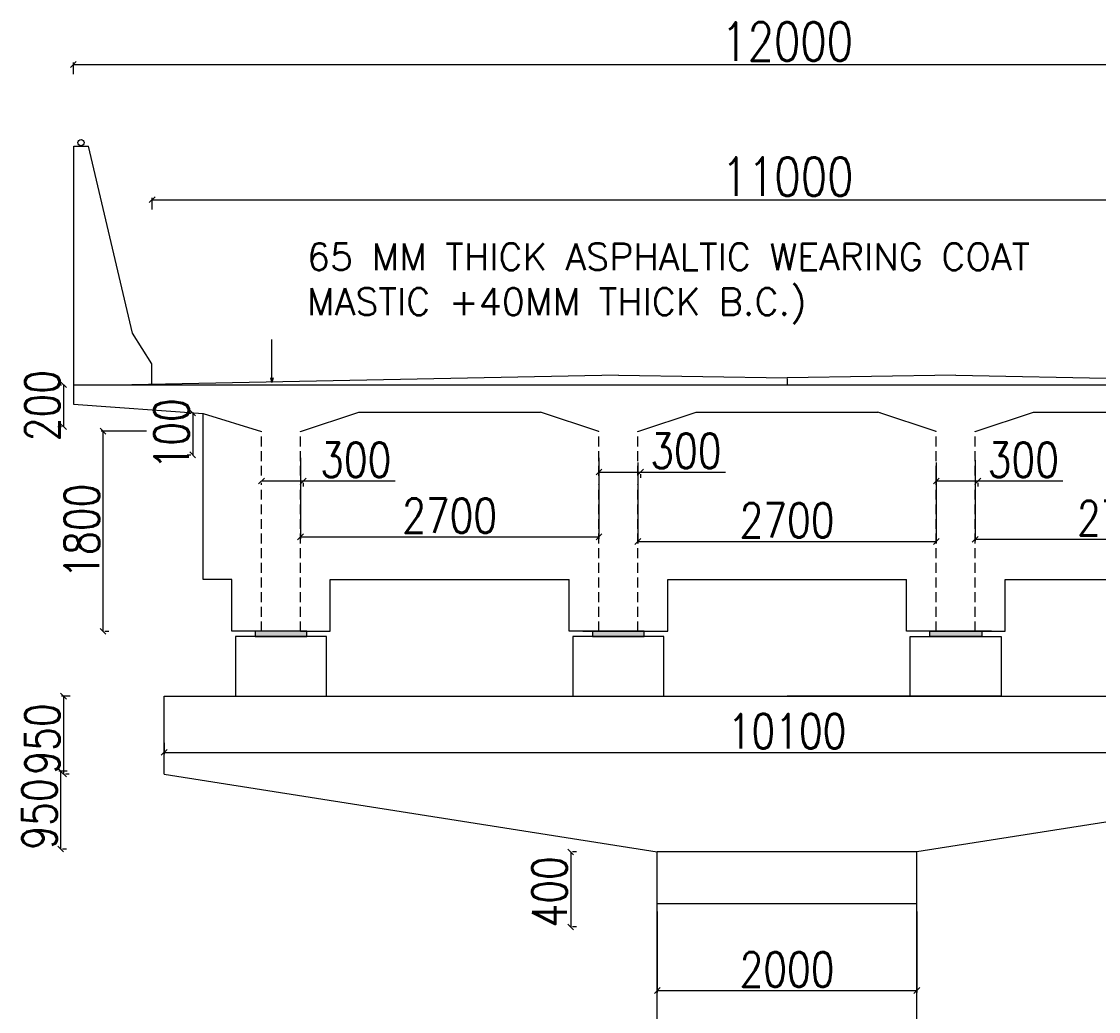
# Model space of a CAD drawing. Header units: metres. Extents: x 1323 to 2103, y 1876 to 3520.
# Tile 10 of 17: x 1858 to 1886, y 2001 to 2027. Entities that reach past the tile are written whole.
import ezdxf

# ---------------------------------------------------------------- set-up
doc = ezdxf.new("R2010")
doc.units = ezdxf.units.M
doc.header["$LTSCALE"] = 0.1
doc.linetypes.add('HIDDEN', pattern=[9.525, 6.35, -3.175])
for name, color, linetype in [('PEDESTAL', 7, 'Continuous'), ('PIER', 7, 'Continuous'), ('SLAB', 7, 'Continuous'), ('TEXT', 7, 'Continuous')]:
    doc.layers.add(name, color=color, linetype=linetype)
doc.styles.add('DIM ROMANS', font='romans.shx', dxfattribs={"width": 0.8})
doc.styles.add('ROMANS', font='romans.shx', dxfattribs={"width": 0.8})
doc.styles.get("Standard").update_dxf_attribs({"font": 'romans.shx'})
doc.dimstyles.new('1-100', dxfattribs={"dimtxt": 0.2, "dimasz": 0.15, "dimexe": 0.05, "dimexo": 0.2, "dimgap": 0.1, "dimtad": 1, "dimdec": 0, "dimlfac": 1000, "dimzin": 1, "dimdsep": 46, "dimtxsty": 'DIM ROMANS', "dimblk": 'OBLIQUE', "dimcen": 0.2, "dimadec": 0, "dimazin": 0, "dimtfac": 1, "dimtdec": 0, "dimtmove": 0, "dimatfit": 3, "dimldrblk": 'OPEN30', "dimfxl": 1, "dimarcsym": 0})
doc.dimstyles.new('1-100 MM', dxfattribs={"dimscale": 0.8, "dimtxt": 0.25, "dimasz": 0.15, "dimexe": 0.05, "dimexo": 0.2, "dimgap": 0.1, "dimtad": 1, "dimdec": 0, "dimzin": 1, "dimdsep": 46, "dimtxsty": 'ROMANS', "dimblk": 'OBLIQUE', "dimcen": 0.2, "dimadec": 0, "dimazin": 0, "dimtfac": 1, "dimtdec": 0, "dimtmove": 0, "dimatfit": 3, "dimldrblk": 'OPEN30', "dimfxl": 1, "dimarcsym": 0})

# ---------------------------------------------------------------- blocks, each defined once
blk = doc.blocks.new('_Oblique')
at = {"color": 0, "linetype": 'ByBlock', "lineweight": -2}
blk.add_line((-0.5, -0.5), (0.5, 0.5), dxfattribs=at)
blk = doc.blocks.new('_Open30')
at = {"color": 0, "linetype": 'ByBlock', "lineweight": -2}
for p, q in [((-1, 0.27), (0, 0)), ((0, 0), (-1, -0.27)), ((0, 0), (-1, 0))]:
    blk.add_line(p, q, dxfattribs=at)
blk = doc.blocks.new('*D488')
at = {"color": 0, "lineweight": -2, "transparency": 16777216}
for p, q in [((1874.811, 2003.97), (1874.811, 2001.865)), ((1881.561, 2003.97), (1881.561, 2001.865)), ((1874.811, 2001.915), (1881.561, 2001.915))]:
    blk.add_line(p, q, dxfattribs=at)
at = {"color": 0, "lineweight": -2, "transparency": 16777216, "xscale": 0.15, "yscale": 0.15, "zscale": 0.15, "rotation": 180}
blk.add_blockref('_Oblique', (1874.811, 2001.915), dxfattribs=at)
at = {"color": 0, "lineweight": -2, "transparency": 16777216, "xscale": 0.15, "yscale": 0.15, "zscale": 0.15}
blk.add_blockref('_Oblique', (1881.561, 2001.915), dxfattribs=at)
at = {"color": 0, "transparency": 16777216, "insert": (1878.186, 2002.465), "char_height": 0.2, "attachment_point": 5, "style": 'DIM ROMANS'}
blk.add_mtext('{\\H4.5x;2000}', dxfattribs=at)
blk = doc.blocks.new('*D536')
at = {"color": 0, "lineweight": -2, "ltscale": 0.2, "transparency": 16777216}
for p, q in [((1861.986, 2008.36), (1861.986, 2008.06)), ((1894.386, 2008.36), (1894.386, 2008.06)), ((1861.986, 2008.11), (1894.386, 2008.11))]:
    blk.add_line(p, q, dxfattribs=at)
at = {"color": 0, "lineweight": -2, "ltscale": 0.2, "transparency": 16777216, "xscale": 0.15, "yscale": 0.15, "zscale": 0.15, "rotation": 180}
blk.add_blockref('_Oblique', (1861.986, 2008.11), dxfattribs=at)
at = {"color": 0, "lineweight": -2, "ltscale": 0.2, "transparency": 16777216, "xscale": 0.15, "yscale": 0.15, "zscale": 0.15}
blk.add_blockref('_Oblique', (1894.386, 2008.11), dxfattribs=at)
at = {"color": 0, "ltscale": 0.2, "transparency": 16777216, "insert": (1878.186, 2008.66), "char_height": 0.2, "attachment_point": 5, "style": 'DIM ROMANS'}
blk.add_mtext('{\\H4.5x;10100}', dxfattribs=at)
blk = doc.blocks.new('A$C44282DED')
for p, q in [((-0.53, 0), (-0.53, 1.69)), ((-0.53, 1.69), (-0.3975, 1.69)), ((0, 0), (-0.3975, 1.69))]:
    blk.add_line(p, q)
blk = doc.blocks.new('*D518')
at = {"color": 0, "lineweight": -2, "ltscale": 0.05, "transparency": 16777216}
for p, q in [((1861.674, 2022.231), (1861.674, 2022.531)), ((1861.674, 2022.481), (1894.723, 2022.481)), ((1894.723, 2022.231), (1894.723, 2022.531))]:
    blk.add_line(p, q, dxfattribs=at)
at = {"color": 0, "lineweight": -2, "ltscale": 0.05, "transparency": 16777216, "xscale": 0.15, "yscale": 0.15, "zscale": 0.15, "rotation": 180}
blk.add_blockref('_Oblique', (1861.674, 2022.481), dxfattribs=at)
at = {"color": 0, "lineweight": -2, "ltscale": 0.05, "transparency": 16777216, "xscale": 0.15, "yscale": 0.15, "zscale": 0.15}
blk.add_blockref('_Oblique', (1894.723, 2022.481), dxfattribs=at)
at = {"color": 0, "ltscale": 0.05, "transparency": 16777216, "insert": (1878.199, 2023.081), "char_height": 0.2, "width": 6.66336, "attachment_point": 5, "style": 'DIM ROMANS'}
blk.add_mtext('{\\H5x;11000}', dxfattribs=at)
blk = doc.blocks.new('*D519')
at = {"color": 0, "lineweight": -2, "ltscale": 0.05, "transparency": 16777216}
for p, q in [((1859.625, 2025.748), (1859.625, 2026.048)), ((1896.751, 2025.748), (1896.751, 2026.048)), ((1859.625, 2025.998), (1896.751, 2025.998))]:
    blk.add_line(p, q, dxfattribs=at)
at = {"color": 0, "lineweight": -2, "ltscale": 0.05, "transparency": 16777216, "xscale": 0.15, "yscale": 0.15, "zscale": 0.15, "rotation": 180}
blk.add_blockref('_Oblique', (1859.625, 2025.998), dxfattribs=at)
at = {"color": 0, "lineweight": -2, "ltscale": 0.05, "transparency": 16777216, "xscale": 0.15, "yscale": 0.15, "zscale": 0.15}
blk.add_blockref('_Oblique', (1896.751, 2025.998), dxfattribs=at)
at = {"color": 0, "ltscale": 0.05, "transparency": 16777216, "insert": (1878.188, 2026.598), "char_height": 0.2, "attachment_point": 5, "style": 'DIM ROMANS'}
blk.add_mtext('{\\H5x;12000}', dxfattribs=at)
blk = doc.blocks.new('*D550')
at = {"color": 0, "lineweight": -2, "transparency": 16777216}
for p, q in [((1883.08, 2015.705), (1883.08, 2013.6)), ((1890.842, 2015.705), (1890.842, 2013.6)), ((1883.08, 2013.65), (1890.842, 2013.65))]:
    blk.add_line(p, q, dxfattribs=at)
at = {"color": 0, "lineweight": -2, "transparency": 16777216, "xscale": 0.15, "yscale": 0.15, "zscale": 0.15, "rotation": 180}
blk.add_blockref('_Oblique', (1883.08, 2013.65), dxfattribs=at)
at = {"color": 0, "lineweight": -2, "transparency": 16777216, "xscale": 0.15, "yscale": 0.15, "zscale": 0.15}
blk.add_blockref('_Oblique', (1890.842, 2013.65), dxfattribs=at)
at = {"color": 0, "transparency": 16777216, "insert": (1886.961, 2014.2), "char_height": 0.2, "attachment_point": 5, "style": 'DIM ROMANS'}
blk.add_mtext('{\\H4.5x;2700}', dxfattribs=at)
blk = doc.blocks.new('*D551')
at = {"color": 0, "lineweight": -2, "transparency": 16777216}
for p, q in [((1874.305, 2015.648), (1874.305, 2013.544)), ((1882.067, 2015.648), (1882.067, 2013.544)), ((1874.305, 2013.594), (1882.067, 2013.594))]:
    blk.add_line(p, q, dxfattribs=at)
at = {"color": 0, "lineweight": -2, "transparency": 16777216, "xscale": 0.15, "yscale": 0.15, "zscale": 0.15, "rotation": 180}
blk.add_blockref('_Oblique', (1874.305, 2013.594), dxfattribs=at)
at = {"color": 0, "lineweight": -2, "transparency": 16777216, "xscale": 0.15, "yscale": 0.15, "zscale": 0.15}
blk.add_blockref('_Oblique', (1882.067, 2013.594), dxfattribs=at)
at = {"color": 0, "transparency": 16777216, "insert": (1878.186, 2014.144), "char_height": 0.2, "attachment_point": 5, "style": 'DIM ROMANS'}
blk.add_mtext('{\\H4.5x;2700}', dxfattribs=at)
blk = doc.blocks.new('*D552')
at = {"color": 0, "lineweight": -2, "transparency": 16777216}
for p, q in [((1865.53, 2015.77), (1865.53, 2013.665)), ((1873.292, 2015.77), (1873.292, 2013.665)), ((1865.53, 2013.715), (1873.292, 2013.715))]:
    blk.add_line(p, q, dxfattribs=at)
at = {"color": 0, "lineweight": -2, "transparency": 16777216, "xscale": 0.15, "yscale": 0.15, "zscale": 0.15, "rotation": 180}
blk.add_blockref('_Oblique', (1865.53, 2013.715), dxfattribs=at)
at = {"color": 0, "lineweight": -2, "transparency": 16777216, "xscale": 0.15, "yscale": 0.15, "zscale": 0.15}
blk.add_blockref('_Oblique', (1873.292, 2013.715), dxfattribs=at)
at = {"color": 0, "transparency": 16777216, "insert": (1869.411, 2014.265), "char_height": 0.2, "attachment_point": 5, "style": 'DIM ROMANS'}
blk.add_mtext('{\\H4.5x;2700}', dxfattribs=at)
blk = doc.blocks.new('*D555')
at = {"color": 0, "lineweight": -2, "transparency": 16777216}
for p, q in [((1882.067, 2015.168), (1883.155, 2015.168)), ((1882.067, 2015.072), (1882.067, 2015.118)), ((1883.155, 2015.168), (1885.356, 2015.168)), ((1883.155, 2015.022), (1883.155, 2015.118))]:
    blk.add_line(p, q, dxfattribs=at)
at = {"color": 0, "lineweight": -2, "transparency": 16777216, "xscale": 0.15, "yscale": 0.15, "zscale": 0.15, "rotation": 180}
blk.add_blockref('_Oblique', (1882.067, 2015.168), dxfattribs=at)
at = {"color": 0, "lineweight": -2, "transparency": 16777216, "xscale": 0.15, "yscale": 0.15, "zscale": 0.15}
blk.add_blockref('_Oblique', (1883.155, 2015.168), dxfattribs=at)
at = {"color": 0, "transparency": 16777216, "insert": (1884.331, 2015.718), "char_height": 0.2, "attachment_point": 5, "style": 'DIM ROMANS'}
blk.add_mtext('{\\H4.5x;300}', dxfattribs=at)
blk = doc.blocks.new('*D556')
at = {"color": 0, "lineweight": -2, "transparency": 16777216}
for p, q in [((1873.292, 2015.398), (1874.38, 2015.398)), ((1874.38, 2015.398), (1876.581, 2015.398)), ((1873.292, 2015.302), (1873.292, 2015.348)), ((1874.38, 2015.252), (1874.38, 2015.348))]:
    blk.add_line(p, q, dxfattribs=at)
at = {"color": 0, "lineweight": -2, "transparency": 16777216, "xscale": 0.15, "yscale": 0.15, "zscale": 0.15, "rotation": 180}
blk.add_blockref('_Oblique', (1873.292, 2015.398), dxfattribs=at)
at = {"color": 0, "lineweight": -2, "transparency": 16777216, "xscale": 0.15, "yscale": 0.15, "zscale": 0.15}
blk.add_blockref('_Oblique', (1874.38, 2015.398), dxfattribs=at)
at = {"color": 0, "transparency": 16777216, "insert": (1875.556, 2015.948), "char_height": 0.2, "attachment_point": 5, "style": 'DIM ROMANS'}
blk.add_mtext('{\\H4.5x;300}', dxfattribs=at)
blk = doc.blocks.new('*D557')
at = {"color": 0, "lineweight": -2, "transparency": 16777216}
for p, q in [((1864.517, 2015.168), (1865.605, 2015.168)), ((1864.517, 2015.072), (1864.517, 2015.118)), ((1865.605, 2015.168), (1867.994, 2015.168)), ((1865.605, 2015.022), (1865.605, 2015.118))]:
    blk.add_line(p, q, dxfattribs=at)
at = {"color": 0, "lineweight": -2, "transparency": 16777216, "xscale": 0.15, "yscale": 0.15, "zscale": 0.15, "rotation": 180}
blk.add_blockref('_Oblique', (1864.517, 2015.168), dxfattribs=at)
at = {"color": 0, "lineweight": -2, "transparency": 16777216, "xscale": 0.15, "yscale": 0.15, "zscale": 0.15}
blk.add_blockref('_Oblique', (1865.605, 2015.168), dxfattribs=at)
at = {"color": 0, "transparency": 16777216, "insert": (1866.968, 2015.718), "char_height": 0.2, "attachment_point": 5, "style": 'DIM ROMANS'}
blk.add_mtext('{\\H4.5x;300}', dxfattribs=at)
blk = doc.blocks.new('*D558')
at = {"color": 0, "lineweight": -2, "transparency": 16777216}
for p, q in [((1859.27, 2017.67), (1859.316, 2017.67)), ((1859.366, 2017.67), (1859.366, 2016.582)), ((1859.22, 2016.582), (1859.316, 2016.582))]:
    blk.add_line(p, q, dxfattribs=at)
at = {"color": 0, "lineweight": -2, "transparency": 16777216, "xscale": 0.15, "yscale": 0.15, "zscale": 0.15}
for p, rotation in [((1859.366, 2017.67), 90), ((1859.366, 2016.582), 270)]:
    blk.add_blockref('_Oblique', p, dxfattribs=dict(at, rotation=rotation))
at = {"color": 0, "transparency": 16777216, "insert": (1858.816, 2017.126), "char_height": 0.2, "attachment_point": 5, "rotation": 90, "style": 'DIM ROMANS'}
blk.add_mtext('{\\H4.5x;200}', dxfattribs=at)
blk = doc.blocks.new('*D559')
at = {"color": 0, "lineweight": -2, "transparency": 16777216}
for p, q in [((1862.633, 2016.935), (1862.679, 2016.935)), ((1862.729, 2016.935), (1862.729, 2015.847)), ((1862.583, 2015.847), (1862.679, 2015.847))]:
    blk.add_line(p, q, dxfattribs=at)
at = {"color": 0, "lineweight": -2, "transparency": 16777216, "xscale": 0.15, "yscale": 0.15, "zscale": 0.15}
for p, rotation in [((1862.729, 2016.935), 90), ((1862.729, 2015.847), 270)]:
    blk.add_blockref('_Oblique', p, dxfattribs=dict(at, rotation=rotation))
at = {"color": 0, "transparency": 16777216, "insert": (1862.179, 2016.391), "char_height": 0.2, "attachment_point": 5, "rotation": 90, "style": 'DIM ROMANS'}
blk.add_mtext('{\\H4.5x;100}', dxfattribs=at)
blk = doc.blocks.new('*D560')
at = {"color": 0, "lineweight": -2, "transparency": 16777216}
for p, q in [((1861.529, 2016.463), (1860.342, 2016.463)), ((1860.392, 2016.463), (1860.392, 2011.257)), ((1860.542, 2011.257), (1860.442, 2011.257))]:
    blk.add_line(p, q, dxfattribs=at)
at = {"color": 0, "lineweight": -2, "transparency": 16777216, "xscale": 0.15, "yscale": 0.15, "zscale": 0.15}
for p, rotation in [((1860.392, 2016.463), 90), ((1860.392, 2011.257), 270)]:
    blk.add_blockref('_Oblique', p, dxfattribs=dict(at, rotation=rotation))
at = {"color": 0, "transparency": 16777216, "insert": (1859.842, 2013.861), "char_height": 0.2, "attachment_point": 5, "rotation": 90, "style": 'DIM ROMANS'}
blk.add_mtext('{\\H4.5x;1800}', dxfattribs=at)
blk = doc.blocks.new('*D561')
at = {"color": 0, "lineweight": -2, "transparency": 16777216}
for p, q in [((1859.541, 2009.57), (1859.316, 2009.57)), ((1859.366, 2009.57), (1859.366, 2007.545)), ((1859.516, 2007.545), (1859.416, 2007.545))]:
    blk.add_line(p, q, dxfattribs=at)
at = {"color": 0, "lineweight": -2, "transparency": 16777216, "xscale": 0.15, "yscale": 0.15, "zscale": 0.15}
for p, rotation in [((1859.366, 2009.57), 90), ((1859.366, 2007.545), 270)]:
    blk.add_blockref('_Oblique', p, dxfattribs=dict(at, rotation=rotation))
at = {"color": 0, "transparency": 16777216, "insert": (1858.816, 2008.457), "char_height": 0.2, "attachment_point": 5, "rotation": 90, "style": 'DIM ROMANS'}
blk.add_mtext('{\\H4.5x;950}', dxfattribs=at)
blk = doc.blocks.new('*D562')
at = {"color": 0, "lineweight": -2, "transparency": 16777216}
for p, q in [((1859.466, 2007.62), (1859.241, 2007.62)), ((1859.291, 2007.62), (1859.291, 2005.595)), ((1859.441, 2005.595), (1859.341, 2005.595))]:
    blk.add_line(p, q, dxfattribs=at)
at = {"color": 0, "lineweight": -2, "transparency": 16777216, "xscale": 0.15, "yscale": 0.15, "zscale": 0.15}
for p, rotation in [((1859.291, 2007.62), 90), ((1859.291, 2005.595), 270)]:
    blk.add_blockref('_Oblique', p, dxfattribs=dict(at, rotation=rotation))
at = {"color": 0, "transparency": 16777216, "insert": (1858.741, 2006.507), "char_height": 0.2, "attachment_point": 5, "rotation": 90, "style": 'DIM ROMANS'}
blk.add_mtext('{\\H4.5x;950}', dxfattribs=at)
blk = doc.blocks.new('*D563')
at = {"color": 0, "lineweight": -2, "transparency": 16777216}
for p, q in [((1872.559, 2005.52), (1872.559, 2003.57)), ((1872.709, 2005.52), (1872.609, 2005.52)), ((1872.709, 2003.57), (1872.609, 2003.57))]:
    blk.add_line(p, q, dxfattribs=at)
at = {"color": 0, "lineweight": -2, "transparency": 16777216, "xscale": 0.15, "yscale": 0.15, "zscale": 0.15}
for p, rotation in [((1872.559, 2005.52), 90), ((1872.559, 2003.57), 270)]:
    blk.add_blockref('_Oblique', p, dxfattribs=dict(at, rotation=rotation))
at = {"color": 0, "transparency": 16777216, "insert": (1872.009, 2004.482), "char_height": 0.2, "attachment_point": 5, "rotation": 90, "style": 'DIM ROMANS'}
blk.add_mtext('{\\H4.5x;400}', dxfattribs=at)

msp = doc.modelspace()

# ---------------------------------------------------------------- hatches: boundary and pattern name
at = {"layer": 'PEDESTAL'}
for points in [[(1865.6987, 2011.2572), (1864.3487, 2011.2572), (1864.3487, 2011.1222), (1865.6987, 2011.1222)], [(1874.4737, 2011.2572), (1873.1237, 2011.2572), (1873.1237, 2011.1222), (1874.4737, 2011.1222)], [(1881.8987, 2011.2572), (1883.2487, 2011.2572), (1883.2487, 2011.1222), (1881.8987, 2011.1222)]]:
    msp.add_hatch(color=256, dxfattribs=at).paths.add_polyline_path(points)

# ---------------------------------------------------------------- linework, layer by layer
msp.add_line((1859.636, 2017.6611), (1859.636, 2019.0111))
at = {"ltscale": 0.05}
for p, q in [((1861.661, 2018.2111), (1861.1624, 2019.0111)), ((1861.661, 2017.6611), (1861.661, 2018.2111))]:
    msp.add_line(p, q, dxfattribs=at)
at = {"ltscale": 0.2}
for p, q in [((1859.6237, 2017.6697), (1859.6237, 2017.1634)), ((1878.1862, 2017.8351), (1878.1862, 2017.6697)), ((1862.9987, 2016.926), (1864.5174, 2016.4547)), ((1862.9987, 2012.6072), (1862.9987, 2016.926)), ((1862.9987, 2015.3055), (1862.9987, 2016.791)), ((1865.5299, 2016.4547), (1867.0487, 2016.9609)), ((1873.2924, 2016.4547), (1871.7737, 2016.9609)), ((1874.3049, 2016.4547), (1875.8237, 2016.9609)), ((1880.6069, 2016.9415), (1880.5487, 2016.9609)), ((1882.0674, 2016.4547), (1880.5487, 2016.9609)), ((1883.0799, 2016.4547), (1884.5987, 2016.9609)), ((1863.7412, 2012.6072), (1862.9987, 2012.6072)), ((1863.7412, 2011.2572), (1863.7412, 2012.6072)), ((1866.3062, 2011.2572), (1866.3062, 2012.6072)), ((1866.3062, 2012.6072), (1872.5162, 2012.6072)), ((1872.5162, 2011.2572), (1872.5162, 2012.6072)), ((1875.0812, 2011.2572), (1875.0812, 2012.6072)), ((1875.0812, 2012.6072), (1881.2912, 2012.6072)), ((1880.5487, 2012.6072), (1881.2912, 2012.6072)), ((1881.2912, 2011.2572), (1881.2912, 2012.6072)), ((1881.2912, 2011.2572), (1881.2912, 2012.6072)), ((1883.8562, 2011.2572), (1883.8562, 2012.6072)), ((1883.8562, 2011.2572), (1883.8562, 2012.6072)), ((1883.8562, 2012.6072), (1890.0662, 2012.6072)), ((1864.5174, 2011.2572), (1863.7412, 2011.2572)), ((1865.5299, 2011.2572), (1866.3062, 2011.2572)), ((1873.2924, 2011.2572), (1872.5162, 2011.2572)), ((1874.3049, 2011.2572), (1875.0812, 2011.2572)), ((1882.0674, 2011.2572), (1881.2912, 2011.2572)), ((1882.0674, 2011.2572), (1881.2912, 2011.2572)), ((1883.0799, 2011.2572), (1883.8562, 2011.2572)), ((1883.0799, 2011.2572), (1883.8562, 2011.2572)), ((1861.9862, 2007.5447), (1861.9862, 2009.5697)), ((1881.3924, 2009.5697), (1878.1862, 2009.5697)), ((1878.1862, 2009.5697), (1878.1862, 2009.5662)), ((1885.6112, 2009.5697), (1890.1674, 2009.5697)), ((1861.9862, 2007.5447), (1874.8112, 2005.5197)), ((1894.3862, 2007.5447), (1881.5612, 2005.5197)), ((1874.8112, 2004.1697), (1874.8112, 2005.5197)), ((1881.5612, 2005.5197), (1878.1862, 2005.5197)), ((1881.5612, 2004.1697), (1881.5612, 2005.5197)), ((1874.8112, 1990.2157), (1874.8112, 2004.1697)), ((1881.5612, 2004.1697), (1874.8112, 2004.1697)), ((1881.5612, 1990.2157), (1881.5612, 2004.1697))]:
    msp.add_line(p, q, dxfattribs=at)
for points in [[(1864.3487, 2011.1222), (1865.6987, 2011.1222), (1865.6987, 2011.2572), (1864.3487, 2011.2572)], [(1873.1237, 2011.1222), (1874.4737, 2011.1222), (1874.4737, 2011.2572), (1873.1237, 2011.2572)], [(1883.2487, 2011.1222), (1881.8987, 2011.1222), (1881.8987, 2011.2572), (1883.2487, 2011.2572)]]:
    msp.add_lwpolyline(points, close=True)
at = {"ltscale": 0.05}
msp.add_circle((1859.8226, 2023.9669), 0.083, dxfattribs=at)
at = {"layer": 'PEDESTAL'}
for points in [[(1863.8424, 2009.5697), (1866.2049, 2009.5697), (1866.2049, 2011.1222), (1863.8424, 2011.1222)], [(1872.6174, 2009.5697), (1874.9799, 2009.5697), (1874.9799, 2011.1222), (1872.6174, 2011.1222)], [(1883.7549, 2009.5697), (1881.3924, 2009.5697), (1881.3924, 2011.1222), (1883.7549, 2011.1222)]]:
    msp.add_lwpolyline(points, close=True, dxfattribs=at)
at = {"layer": 'PIER'}
for p, q in [((1861.9862, 2009.5697), (1885.6112, 2009.5697)), ((1863.6737, 2009.5697), (1883.9237, 2009.5697)), ((1881.5612, 2005.5197), (1874.8112, 2005.5197)), ((1881.5612, 2004.1697), (1874.8112, 2004.1697))]:
    msp.add_line(p, q, dxfattribs=at)
at = {"layer": 'SLAB'}
for p, q in [((1873.7987, 2017.9228), (1861.1424, 2017.6697)), ((1873.7987, 2017.9228), (1878.1862, 2017.8495)), ((1882.5737, 2017.9228), (1878.1862, 2017.8495)), ((1882.5737, 2017.9228), (1895.2299, 2017.6697)), ((1859.6237, 2017.6697), (1884.5987, 2017.6697)), ((1880.5487, 2017.6697), (1896.7487, 2017.6697)), ((1859.6237, 2017.1634), (1862.9987, 2016.926)), ((1867.0487, 2016.9609), (1871.7737, 2016.9609)), ((1875.8237, 2016.9609), (1880.5487, 2016.9609)), ((1884.5987, 2016.9609), (1889.3237, 2016.9609)), ((1872.8706, 2011.2572), (1874.7268, 2011.2572)), ((1883.5018, 2011.2572), (1881.6456, 2011.2572))]:
    msp.add_line(p, q, dxfattribs=at)
at = {"layer": 'SLAB', "linetype": 'HIDDEN', "ltscale": 0.4}
for p, q in [((1864.5174, 2015.3055), (1864.5174, 2016.4547)), ((1865.5299, 2015.3055), (1865.5299, 2016.4547)), ((1873.2924, 2015.3055), (1873.2924, 2016.4547)), ((1874.3049, 2015.3055), (1874.3049, 2016.4547)), ((1882.0674, 2015.3055), (1882.0674, 2016.4547)), ((1883.0799, 2015.3055), (1883.0799, 2016.4547)), ((1882.0674, 2011.2572), (1882.0674, 2015.3055)), ((1864.5174, 2011.2572), (1864.5174, 2015.0751)), ((1865.5299, 2011.2572), (1865.5299, 2015.0751)), ((1873.2924, 2011.2572), (1873.2924, 2015.0751)), ((1874.3049, 2011.2572), (1874.3049, 2015.0751)), ((1883.0799, 2011.2572), (1883.0799, 2015.0751))]:
    msp.add_line(p, q, dxfattribs=at)

# ---------------------------------------------------------------- block references
at = {"color": 1, "ltscale": 0.2, "xscale": 2.880000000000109, "yscale": 2.880000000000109, "zscale": 2.880000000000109}
msp.add_blockref('A$C44282DED', (1861.1624, 2019.0111), dxfattribs=at)

# ---------------------------------------------------------------- texts
at = {"insert": (1865.698, 2020.2973), "char_height": 0.7, "width": 38.027179, "attachment_point": 4}
msp.add_mtext('65 MM THICK ASPHALTIC WEARING COAT                        (25 MM MASTIC +40MM THICK B.C.)', dxfattribs=at)

# ---------------------------------------------------------------- dimensions: what is measured, and where the dimension line sits
at = {"ltscale": 0.05}
for base, p1, p2, text, picture, middle in [((1896.7513, 2025.9982), (1859.6253, 2017.665), (1896.7513, 2017.665), '{\\H5x;12000}', '*D519', (1878.1883, 2026.5982)), ((1894.7231, 2022.4812), (1861.6742, 2017.6692), (1894.7231, 2017.6692), '{\\H5x;11000}', '*D518', (1878.1987, 2023.0812))]:
    dim = msp.add_linear_dim(base=base, p1=p1, p2=p2, text=text, dimstyle='1-100', override={"dimfxl": 0.25, "dimfxlon": 1}, dxfattribs=at)
    dim.commit()
    dim.dimension.update_dxf_attribs({"geometry": picture, "text_midpoint": middle})
for base, p1, p2, text, picture, middle in [((1859.3662, 2016.5822), (1859.4703, 2017.6697), (1859.4203, 2016.5822), '{\\H4.5x;200}', '*D558', (1859.3662, 2017.1259)), ((1862.7289, 2015.8471), (1862.833, 2016.9346), (1862.783, 2015.8471), '{\\H4.5x;100}', '*D559', (1862.7289, 2016.3909)), ((1860.3917, 2011.2572), (1861.7289, 2016.4633), (1860.3417, 2011.2572), '{\\H4.5x;1800}', '*D560', (1860.3917, 2013.8606)), ((1859.3662, 2007.5447), (1859.7412, 2009.5697), (1859.3162, 2007.5447), '{\\H4.5x;950}', '*D561', (1859.3662, 2008.4567)), ((1859.2912, 2005.5947), (1859.6662, 2007.6197), (1859.2412, 2005.5947), '{\\H4.5x;950}', '*D562', (1859.2912, 2006.5067)), ((1872.5588, 2003.5697), (1872.5088, 2005.5197), (1872.5088, 2003.5697), '{\\H4.5x;400}', '*D563', (1872.5588, 2004.4817))]:
    dim = msp.add_linear_dim(base=base, p1=p1, p2=p2, angle=270, text=text, dimstyle='1-100')
    dim.commit()
    dim.dimension.update_dxf_attribs({"geometry": picture, "text_midpoint": middle, "dimtype": 160})
for base, p1, p2, picture, middle in [((1874.3799, 2015.398), (1873.2924, 2015.5022), (1874.3799, 2015.4522), '*D556', (1875.5557, 2015.398)), ((1865.6049, 2015.1676), (1864.5174, 2015.2718), (1865.6049, 2015.2218), '*D557', (1866.9681, 2015.1676)), ((1883.1549, 2015.1676), (1882.0674, 2015.2718), (1883.1549, 2015.2218), '*D555', (1884.3307, 2015.1676))]:
    dim = msp.add_linear_dim(base=base, p1=p1, p2=p2, text='{\\H4.5x;300}', dimstyle='1-100')
    dim.commit()
    dim.dimension.update_dxf_attribs({"geometry": picture, "text_midpoint": middle, "dimtype": 160})
for base, p1, p2, text, picture, middle in [((1873.2924, 2013.7152), (1865.5299, 2015.97), (1873.2924, 2015.97), '{\\H4.5x;2700}', '*D552', (1869.4112, 2014.2652)), ((1882.0674, 2013.5935), (1874.3049, 2015.8484), (1882.0674, 2015.8484), '{\\H4.5x;2700}', '*D551', (1878.1862, 2014.1435)), ((1890.8424, 2013.65), (1883.0799, 2015.9049), (1890.8424, 2015.9049), '{\\H4.5x;2700}', '*D550', (1886.9612, 2014.2)), ((1881.5612, 2001.9148), (1874.8112, 2004.1697), (1881.5612, 2004.1697), '{\\H4.5x;2000}', '*D488', (1878.1862, 2002.4648))]:
    dim = msp.add_linear_dim(base=base, p1=p1, p2=p2, text=text, dimstyle='1-100')
    dim.commit()
    dim.dimension.update_dxf_attribs({"geometry": picture, "text_midpoint": middle})
at = {"ltscale": 0.2}
dim = msp.add_linear_dim(base=(1894.3862, 2008.1097), p1=(1861.9862, 2009.5697), p2=(1894.3862, 2009.5697), text='{\\H4.5x;10100}', dimstyle='1-100', override={"dimfxl": 0.25, "dimfxlon": 1}, dxfattribs=at)
dim.commit()
dim.dimension.update_dxf_attribs({"geometry": '*D536', "text_midpoint": (1878.1862, 2008.6597)})

# ---------------------------------------------------------------- leaders
at = {"layer": 'TEXT'}
msp.add_leader([(1864.7888, 2017.7324), (1864.7888, 2018.8494), (1864.789, 2018.8494)], dimstyle='1-100 MM', dxfattribs=at)

doc.saveas('drawing.dxf')
